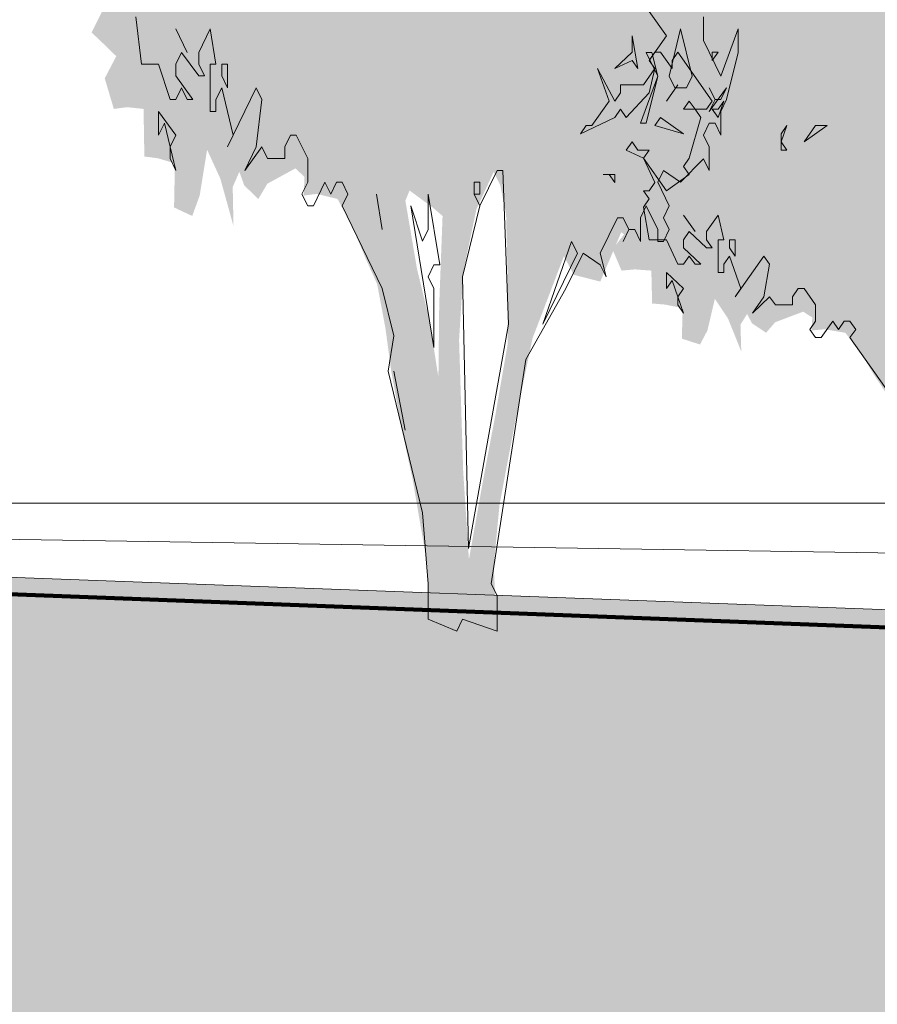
# Model space of a CAD drawing. Header units: metres. Extents: x -111 to -1, y -8 to 26.
# Tile 130 of 209: x -13.14 to -11.65, y -0.87 to 0.84. Entities that reach past the tile are written whole.
import ezdxf

# ---------------------------------------------------------------- set-up
doc = ezdxf.new("R2010")
doc.units = ezdxf.units.M
doc.header["$MEASUREMENT"] = 0
for name, color, linetype in [('60 Auffüllung gesamt', 7, 'Continuous'), ('60 Gelände 2D Übersicht', 7, 'Continuous'), ('60 Pflanzen außen', 7, 'Continuous'), ('80 Baukörperstudie', 7, 'Continuous'), ('94 Genehmigungsplanung Bemaßung', 7, 'Continuous')]:
    doc.layers.add(name, color=color, linetype=linetype)
doc.styles.add('ERSTELLTER_STIL_2', font='arial.ttf')
doc.dimstyles.new('ERSTELLTER_STIL__1', dxfattribs={"dimtxt": 0.25, "dimasz": 0.19, "dimexe": 0.18, "dimexo": 0.1, "dimgap": 0, "dimtad": 1, "dimtih": 1, "dimtoh": 1, "dimzin": 0, "dimdsep": 46, "dimtxsty": 'ERSTELLTER_STIL_2', "dimblk": 'ARROWHEAD_6', "dimblk1": 'ARROWHEAD_6', "dimblk2": 'ARROWHEAD_6', "dimcen": 0.09, "dimclrd": 7, "dimclre": 7, "dimclrt": 7, "dimazin": 0, "dimtfac": 1, "dimtdec": 4, "dimtmove": 0, "dimatfit": 3, "dimfxl": 1, "dimtolj": 1, "dimtzin": 0, "dimarcsym": 0})

# ---------------------------------------------------------------- blocks, each defined once
blk = doc.blocks.new('Sträucher 27[12]_1', base_point=(-11.4714, -0.2219))
at = {"layer": '60 Pflanzen außen', "linetype": 'Continuous', "lineweight": 0, "true_color": 0xffffff}
h = blk.add_hatch(color=7, dxfattribs=at)
h.paths.add_polyline_path([(-11.05, 0.9813), (-11.0529, 1.0282), (-11.0141, 1.0506), (-10.9983, 1.0934), (-10.9381, 1.128), (-10.9008, 1.1097), (-10.8821, 1.0791), (-10.8635, 1.1076), (-10.8606, 1.1627), (-10.8563, 1.1932), (-10.8348, 1.2258), (-10.8678, 1.2605), (-10.9094, 1.2381), (-10.9194, 1.2605), (-10.9065, 1.3094), (-10.9151, 1.3624), (-10.9251, 1.4032), (-10.9079, 1.4378), (-10.951, 1.4643), (-10.9825, 1.4439), (-11.0241, 1.4501), (-11.0557, 1.4969), (-11.027, 1.5275), (-11.0213, 1.5895), (-11.0327, 1.6241), (-11.0255, 1.6567), (-11.0169, 1.7138), (-11.093, 1.7321), (-11.1346, 1.7627), (-11.1102, 1.7994), (-11.103, 1.8483), (-11.1389, 1.8687), (-11.1604, 1.8463), (-11.2092, 1.8279), (-11.2479, 1.8504), (-11.245, 1.8972), (-11.212, 1.9135), (-11.1934, 1.9298), (-11.2508, 1.973), (-11.2838, 1.936), (-11.3282, 1.9441), (-11.3673, 1.8871), (-11.3931, 1.8341), (-11.5107, 1.7994), (-11.528, 1.83), (-11.571, 1.8687), (-11.5954, 1.8402), (-11.5882, 1.7628), (-11.6485, 1.7607), (-11.6614, 1.7913), (-11.7159, 1.8158), (-11.7475, 1.7893), (-11.7719, 1.7709), (-11.8005, 1.7811), (-11.845, 1.8035), (-11.8866, 1.8117), (-11.8924, 1.7587), (-11.8852, 1.7139), (-11.9397, 1.7016), (-11.9541, 1.6751), (-11.9369, 1.6201), (-11.8938, 1.5936), (-11.8551, 1.5651), (-11.8034, 1.5304), (-11.792, 1.4713), (-11.8235, 1.4978), (-11.8493, 1.5264), (-11.8838, 1.5671), (-11.9096, 1.5345), (-11.9311, 1.508), (-11.9613, 1.5243), (-12.0143, 1.5329), (-12.0373, 1.486), (-12.0244, 1.4636), (-11.9584, 1.4351), (-11.9943, 1.4126), (-12.0344, 1.4167), (-12.0861, 1.4493), (-12.0746, 1.3923), (-12.0646, 1.3372), (-12.0459, 1.3067), (-12.023, 1.2659), (-12.0014, 1.2415), (-11.9512, 1.2374), (-11.934, 1.2313), (-11.901, 1.2272), (-11.9039, 1.2048), (-11.9527, 1.2007), (-11.9957, 1.2027), (-12.0402, 1.1864), (-12.0703, 1.1579), (-12.1177, 1.1233), (-12.1421, 1.0458), (-12.1406, 0.9806), (-12.1249, 0.9358), (-12.1349, 0.9113), (-12.1521, 0.8685), (-12.089, 0.8461), (-12.1005, 0.7992), (-12.0962, 0.7544), (-12.1048, 0.7503), (-12.145, 0.7625), (-12.155, 0.7319), (-12.1644, 0.6688), (-12.1378, 0.6688), (-12.0948, 0.683), (-12.0833, 0.6504), (-12.1091, 0.6362), (-12.1435, 0.5995), (-12.112, 0.5713), (-12.0718, 0.5754), (-12.089, 0.551), (-12.1292, 0.4959), (-12.1106, 0.4837), (-12.0862, 0.4674), (-12.1063, 0.4409), (-12.0905, 0.4042), (-12.0675, 0.4063), (-12.0388, 0.4042), (-12.0374, 0.3471), (-12.0144, 0.3451), (-11.9843, 0.339), (-11.9858, 0.286), (-11.9542, 0.2758), (-11.9413, 0.3003), (-11.9284, 0.3553), (-11.9054, 0.3206), (-11.8825, 0.2636), (-11.8839, 0.3104), (-11.8724, 0.3288), (-11.8638, 0.3125), (-11.8394, 0.2962), (-11.8236, 0.3145), (-11.7749, 0.3329), (-11.7591, 0.3227), (-11.7605, 0.3002), (-11.7376, 0.3023), (-11.7017, 0.2962), (-11.6759, 0.2635), (-11.6529, 0.2248), (-11.6328, 0.1943), (-11.6185, 0.1413), (-11.6085, 0.0903), (-11.5898, 0.019), (-11.5712, -0.0401), (-11.5454, -0.1441), (-11.5396, -0.2219), (-11.5006, -0.2219), (-11.4676, -0.2052), (-11.4246, -0.222), (-11.4303, -0.1441), (-11.4202, -0.0707), (-11.393, 0.0291), (-11.3628, 0.129), (-11.3083, 0.2276), (-11.2911, 0.2052), (-11.2452, 0.1971), (-11.205, 0.2623), (-11.1577, 0.2786), (-11.1103, 0.2867), (-11.0888, 0.3132), (-11.0443, 0.3703), (-11.0156, 0.3601), (-11.0041, 0.4661), (-11.0142, 0.5076), (-10.9568, 0.5382), (-10.8994, 0.5341), (-10.8678, 0.5464), (-10.8162, 0.5851), (-10.8277, 0.6401), (-10.8147, 0.6829), (-10.8219, 0.7277), (-10.809, 0.7665), (-10.8061, 0.7848), (-10.8119, 0.8093), (-10.8147, 0.8419), (-10.7918, 0.8582), (-10.776, 0.8908), (-10.8205, 0.8908), (-10.8362, 0.9112), (-10.8018, 0.9479), (-10.8075, 0.9907), (-10.8204, 1.0506), (-10.8434, 1.0628), (-10.8692, 1.0404), (-10.9223, 1.0282), (-10.9654, 1.0159), (-11.0055, 0.9874)])
h.paths.add_polyline_path([(-11.5364, 0.286), (-11.5192, 0.2758), (-11.525, 0.1698), (-11.5264, 0.0821), (-11.5422, 0.1514), (-11.5637, 0.2126), (-11.5838, 0.2941), (-11.5766, 0.3063)], flags=0)
h.paths.add_polyline_path([(-11.4833, 0.2085), (-11.4604, 0.2839), (-11.4303, 0.3287), (-11.4188, 0.3124), (-11.4087, 0.2778), (-11.4059, 0.1983), (-11.4059, 0.1229), (-11.4274, 0.0373), (-11.4475, -0.0361), (-11.4733, -0.1359), (-11.4834, -0.03), (-11.4905, 0.127)], flags=0)
h.paths.add_polyline_path([(-10.941, 0.6943), (-10.9869, 0.7351), (-10.9668, 0.7697), (-10.875, 0.7758), (-10.8922, 0.7412)], flags=0)
h.paths.add_polyline_path([(-11.0227, 1.3522), (-10.9782, 1.3726), (-10.9983, 1.2544), (-11.0385, 1.2585)], flags=0)
at = {"layer": '60 Pflanzen außen', "color": 8, "linetype": 'Continuous', "lineweight": 18}
for p, q in [((-12.0425, 0.8544), (-12.0126, 0.8119)), ((-12.0625, 0.7552), (-12.0724, 0.8119)), ((-12.0724, 0.8119), (-12.0724, 0.7836)), ((-12.0126, 0.8119), (-12.0425, 0.7694)), ((-12.0724, 0.7836), (-12.1023, 0.7552)), ((-12.0425, 0.7694), (-12.0326, 0.7836)), ((-12.0326, 0.7836), (-12.0226, 0.7836)), ((-12.0226, 0.7836), (-12.0027, 0.7552)), ((-12.0027, 0.7694), (-11.9927, 0.7836)), ((-11.9927, 0.7836), (-11.9329, 0.6986)), ((-11.9329, 0.7694), (-11.9229, 0.7836)), ((-11.9229, 0.7836), (-11.9329, 0.7836)), ((-11.9329, 0.7836), (-11.9329, 0.7694)), ((-12.1023, 0.6986), (-12.1322, 0.7553)), ((-12.1322, 0.7553), (-12.1123, 0.6986)), ((-12.1023, 0.7552), (-12.0724, 0.7694)), ((-12.0724, 0.7694), (-12.0625, 0.7552)), ((-12.0326, 0.7552), (-12.0525, 0.7269)), ((-12.0425, 0.7694), (-12.0326, 0.7552)), ((-12.0326, 0.7552), (-12.0425, 0.7694)), ((-12.0425, 0.7128), (-12.0326, 0.7552)), ((-12.0027, 0.7552), (-12.0027, 0.7694)), ((-12.0525, 0.7269), (-12.0924, 0.7269)), ((-12.0924, 0.7269), (-12.0924, 0.7128)), ((-11.9927, 0.7269), (-12.0126, 0.6986)), ((-12.0126, 0.6986), (-11.9927, 0.7269)), ((-12.0924, 0.7128), (-12.1023, 0.6986)), ((-12.0824, 0.6703), (-12.0425, 0.7128)), ((-12.1123, 0.6986), (-12.1422, 0.6561)), ((-12.1023, 0.6703), (-12.0924, 0.6844)), ((-12.0924, 0.6844), (-12.0824, 0.6703)), ((-11.9728, 0.6986), (-11.9827, 0.6844)), ((-11.9827, 0.6844), (-11.9628, 0.6844)), ((-11.9628, 0.6844), (-11.9728, 0.6986)), ((-11.9428, 0.6844), (-11.9628, 0.6844)), ((-11.9628, 0.6844), (-11.9528, 0.6703)), ((-11.9329, 0.6986), (-11.9428, 0.6844)), ((-11.9329, 0.6844), (-11.9229, 0.6703)), ((-11.9229, 0.6844), (-11.9329, 0.6844)), ((-11.9229, 0.6703), (-11.9129, 0.6986)), ((-11.9129, 0.6986), (-11.9229, 0.6844)), ((-12.1622, 0.642), (-12.1023, 0.6703)), ((-12.0226, 0.6703), (-12.0326, 0.6561)), ((-11.9827, 0.6419), (-12.0226, 0.6703)), ((-11.9528, 0.6703), (-11.9728, 0.5995)), ((-12.1522, 0.6561), (-12.1622, 0.642)), ((-12.1422, 0.6561), (-12.1522, 0.6561)), ((-12.0326, 0.6561), (-11.9827, 0.6419)), ((-11.8133, 0.6278), (-11.8033, 0.6561)), ((-11.8033, 0.6561), (-11.8133, 0.6419)), ((-11.7734, 0.6278), (-11.7335, 0.6561)), ((-11.7534, 0.6561), (-11.7734, 0.6278)), ((-11.7335, 0.6561), (-11.7534, 0.6561)), ((-11.8133, 0.6419), (-11.8133, 0.6136)), ((-12.0724, 0.6278), (-12.0824, 0.6136)), ((-12.0625, 0.6136), (-12.0724, 0.6278)), ((-11.8033, 0.6136), (-11.8133, 0.6278)), ((-12.0824, 0.6136), (-12.0525, 0.5995)), ((-12.0425, 0.6136), (-12.0625, 0.6136)), ((-12.0525, 0.5995), (-12.0425, 0.6136)), ((-12.0126, 0.5428), (-12.0525, 0.5995)), ((-12.0525, 0.5995), (-12.0326, 0.557)), ((-11.9728, 0.5995), (-11.9827, 0.5853)), ((-11.8133, 0.6136), (-11.8033, 0.6136)), ((-11.9827, 0.5853), (-11.9728, 0.5711)), ((-12.1024, 0.5711), (-12.1223, 0.5711)), ((-12.1223, 0.5711), (-12.1123, 0.5711)), ((-12.1123, 0.5711), (-12.1024, 0.557)), ((-12.1024, 0.557), (-12.1024, 0.5711)), ((-11.9728, 0.5711), (-12.0126, 0.5428)), ((-12.0326, 0.557), (-12.0425, 0.5428)), ((-12.0425, 0.5428), (-12.0525, 0.5428)), ((-12.0525, 0.5428), (-12.0425, 0.5287)), ((-12.0425, 0.5287), (-12.0525, 0.5145)), ((-12.0525, 0.5145), (-12.0426, 0.4579)), ((-11.9827, 0.5003), (-11.9628, 0.472)), ((-11.9628, 0.472), (-11.9827, 0.5003)), ((-11.9429, 0.472), (-11.9229, 0.5003)), ((-11.9229, 0.5003), (-11.913, 0.4578)), ((-11.9827, 0.4578), (-11.9728, 0.472)), ((-11.9728, 0.472), (-11.9429, 0.4437)), ((-11.9429, 0.4578), (-11.9429, 0.472)), ((-12.0426, 0.4579), (-12.0127, 0.4578)), ((-12.0127, 0.4578), (-11.9927, 0.4154)), ((-11.9827, 0.4437), (-11.9827, 0.4578)), ((-11.9329, 0.4437), (-11.9429, 0.4578)), ((-11.913, 0.4578), (-11.9229, 0.4578)), ((-11.9229, 0.4578), (-11.9229, 0.4012)), ((-11.893, 0.4578), (-11.903, 0.4578)), ((-11.903, 0.4578), (-11.903, 0.4437)), ((-11.893, 0.4295), (-11.893, 0.4578)), ((-11.9528, 0.4154), (-11.9827, 0.4437)), ((-11.9827, 0.4154), (-11.9728, 0.4295)), ((-11.9728, 0.4295), (-11.9628, 0.4154)), ((-11.9429, 0.4437), (-11.9329, 0.4437)), ((-11.913, 0.4154), (-11.903, 0.4295)), ((-11.903, 0.4437), (-11.893, 0.4295)), ((-11.903, 0.4295), (-11.8831, 0.3729)), ((-11.893, 0.3587), (-11.8432, 0.4295)), ((-11.8432, 0.4295), (-11.8332, 0.4153)), ((-11.9927, 0.4154), (-11.9827, 0.4154)), ((-11.9628, 0.4154), (-11.9528, 0.4154)), ((-11.913, 0.4012), (-11.913, 0.4154)), ((-11.8332, 0.4153), (-11.8432, 0.3587)), ((-11.9828, 0.3729), (-12.0127, 0.4012)), ((-12.0127, 0.4012), (-12.0127, 0.3729)), ((-11.9229, 0.4012), (-11.913, 0.4012)), ((-12.0127, 0.3729), (-12.0027, 0.387)), ((-12.0027, 0.387), (-11.9828, 0.3304)), ((-11.9927, 0.3587), (-11.9828, 0.3729)), ((-11.8831, 0.3729), (-11.893, 0.3587)), ((-11.7933, 0.3587), (-11.7834, 0.3729)), ((-11.7834, 0.3729), (-11.7734, 0.3729)), ((-11.7734, 0.3729), (-11.7535, 0.3445)), ((-11.9927, 0.3446), (-11.9927, 0.3587)), ((-11.9828, 0.3304), (-11.9927, 0.3446)), ((-11.8432, 0.3587), (-11.8631, 0.3304)), ((-11.8631, 0.3304), (-11.8332, 0.3587)), ((-11.8332, 0.3587), (-11.8233, 0.3445)), ((-11.8233, 0.3445), (-11.7934, 0.3445)), ((-11.7934, 0.3445), (-11.7933, 0.3587)), ((-11.7535, 0.3445), (-11.7535, 0.3162)), ((-11.7535, 0.3162), (-11.7634, 0.302)), ((-11.7435, 0.2879), (-11.7236, 0.3162)), ((-11.7236, 0.3162), (-11.7136, 0.302)), ((-11.7136, 0.302), (-11.7036, 0.3162)), ((-11.7036, 0.3162), (-11.6937, 0.3162)), ((-11.6937, 0.3162), (-11.6837, 0.302)), ((-11.7634, 0.302), (-11.7535, 0.2879)), ((-11.6837, 0.302), (-11.6937, 0.2879)), ((-11.7535, 0.2879), (-11.7435, 0.2879)), ((-11.6937, 0.2879), (-11.6239, 0.1887))]:
    blk.add_line(p, q, dxfattribs=at)
blk = doc.blocks.new('Sträucher 27[13]_1', base_point=(-12.3539, -0.2219))
at = {"layer": '60 Pflanzen außen', "linetype": 'Continuous', "lineweight": 0, "true_color": 0xffffff}
h = blk.add_hatch(color=7, dxfattribs=at)
h.paths.add_polyline_path([(-11.9324, 1.5212), (-11.9353, 1.5891), (-11.8965, 1.6215), (-11.8807, 1.6835), (-11.8205, 1.7337), (-11.7832, 1.7072), (-11.7645, 1.6629), (-11.7459, 1.7042), (-11.743, 1.7839), (-11.7387, 1.8282), (-11.7172, 1.8754), (-11.7501, 1.9256), (-11.7918, 1.8932), (-11.8018, 1.9256), (-11.7889, 1.9965), (-11.7975, 2.0733), (-11.8075, 2.1323), (-11.7903, 2.1825), (-11.8333, 2.2209), (-11.8649, 2.1914), (-11.9065, 2.2002), (-11.9381, 2.2681), (-11.9094, 2.3124), (-11.9036, 2.4022), (-11.9151, 2.4524), (-11.9079, 2.4996), (-11.8993, 2.5823), (-11.9753, 2.6089), (-12.0169, 2.6532), (-11.9925, 2.7063), (-11.9854, 2.7772), (-12.0212, 2.8067), (-12.0427, 2.7742), (-12.0915, 2.7476), (-12.1303, 2.7801), (-12.1274, 2.848), (-12.0944, 2.8716), (-12.0757, 2.8953), (-12.1331, 2.9579), (-12.1661, 2.9041), (-12.2106, 2.9159), (-12.2496, 2.8333), (-12.2754, 2.7565), (-12.3931, 2.7063), (-12.4103, 2.7506), (-12.4533, 2.8067), (-12.4777, 2.7654), (-12.4706, 2.6532), (-12.5308, 2.6502), (-12.5437, 2.6945), (-12.5982, 2.73), (-12.6298, 2.6916), (-12.6542, 2.665), (-12.6829, 2.6798), (-12.7274, 2.7123), (-12.769, 2.7241), (-12.7747, 2.6473), (-12.7675, 2.5824), (-12.8221, 2.5647), (-12.8364, 2.5263), (-12.8192, 2.4466), (-12.7762, 2.4082), (-12.7374, 2.3668), (-12.6858, 2.3166), (-12.6743, 2.231), (-12.7059, 2.2694), (-12.7317, 2.3107), (-12.7661, 2.3698), (-12.792, 2.3225), (-12.8135, 2.2842), (-12.8436, 2.3078), (-12.8967, 2.3202), (-12.9197, 2.2523), (-12.9067, 2.2198), (-12.8408, 2.1785), (-12.8766, 2.146), (-12.9168, 2.1519), (-12.9684, 2.1992), (-12.957, 2.1165), (-12.9469, 2.0368), (-12.9283, 1.9925), (-12.9053, 1.9334), (-12.8838, 1.898), (-12.8336, 1.8921), (-12.8164, 1.8832), (-12.7834, 1.8773), (-12.7863, 1.8448), (-12.835, 1.8389), (-12.8781, 1.8419), (-12.9226, 1.8183), (-12.9527, 1.7769), (-13, 1.7268), (-13.0244, 1.6146), (-13.023, 1.5201), (-13.0072, 1.4551), (-13.0173, 1.4197), (-13.0345, 1.3577), (-12.9714, 1.3252), (-12.9829, 1.2573), (-12.9786, 1.1924), (-12.9872, 1.1865), (-13.0274, 1.2042), (-13.0374, 1.1599), (-13.0468, 1.0684), (-13.0202, 1.0684), (-12.9772, 1.089), (-12.9657, 1.0418), (-12.9915, 1.0211), (-13.0259, 0.968), (-12.9944, 0.9272), (-12.9542, 0.9331), (-12.9714, 0.8977), (-13.0116, 0.818), (-12.993, 0.8003), (-12.9686, 0.7766), (-12.9887, 0.7383), (-12.9729, 0.6851), (-12.9499, 0.6881), (-12.9212, 0.6851), (-12.9198, 0.6024), (-12.8969, 0.5995), (-12.8667, 0.5906), (-12.8682, 0.5139), (-12.8366, 0.4991), (-12.8237, 0.5345), (-12.8108, 0.6142), (-12.7878, 0.5641), (-12.7649, 0.4814), (-12.7663, 0.5493), (-12.7548, 0.5759), (-12.7462, 0.5522), (-12.7218, 0.5286), (-12.7061, 0.5552), (-12.6573, 0.5818), (-12.6415, 0.567), (-12.6429, 0.5345), (-12.62, 0.5375), (-12.5841, 0.5286), (-12.5583, 0.4814), (-12.5353, 0.4253), (-12.5153, 0.381), (-12.5009, 0.3042), (-12.4909, 0.2304), (-12.4722, 0.1271), (-12.4536, 0.0414), (-12.4278, -0.1091), (-12.4221, -0.2219), (-12.383, -0.2219), (-12.35, -0.1977), (-12.307, -0.222), (-12.3127, -0.1092), (-12.3027, -0.0029), (-12.2754, 0.1418), (-12.2453, 0.2865), (-12.1907, 0.4294), (-12.1735, 0.3969), (-12.1276, 0.3851), (-12.0874, 0.4795), (-12.0401, 0.5032), (-11.9927, 0.515), (-11.9712, 0.5533), (-11.9267, 0.636), (-11.898, 0.6212), (-11.8865, 0.7748), (-11.8966, 0.835), (-11.8392, 0.8793), (-11.7818, 0.8734), (-11.7502, 0.8911), (-11.6986, 0.9472), (-11.7101, 1.0269), (-11.6971, 1.0889), (-11.7043, 1.1539), (-11.6914, 1.21), (-11.6885, 1.2365), (-11.6943, 1.272), (-11.6971, 1.3192), (-11.6742, 1.3428), (-11.6584, 1.39), (-11.7029, 1.3901), (-11.7186, 1.4196), (-11.6842, 1.4727), (-11.6899, 1.5347), (-11.7028, 1.6215), (-11.7258, 1.6392), (-11.7516, 1.6068), (-11.8047, 1.5891), (-11.8477, 1.5713), (-11.8879, 1.53)])
h.paths.add_polyline_path([(-12.4188, 0.5138), (-12.4016, 0.4991), (-12.4074, 0.3455), (-12.4088, 0.2186), (-12.4246, 0.319), (-12.4461, 0.4075), (-12.4662, 0.5256), (-12.459, 0.5434)], flags=0)
h.paths.add_polyline_path([(-12.3658, 0.4016), (-12.3428, 0.5109), (-12.3127, 0.5758), (-12.3012, 0.5522), (-12.2912, 0.502), (-12.2883, 0.3869), (-12.2883, 0.2776), (-12.3098, 0.1536), (-12.3299, 0.0473), (-12.3558, -0.0973), (-12.3658, 0.0562), (-12.3729, 0.2835)], flags=0)
h.paths.add_polyline_path([(-11.8234, 1.1054), (-11.8693, 1.1645), (-11.8492, 1.2147), (-11.7574, 1.2235), (-11.7746, 1.1733)], flags=0)
h.paths.add_polyline_path([(-11.9051, 2.0585), (-11.8606, 2.088), (-11.8807, 1.9168), (-11.9209, 1.9227)], flags=0)
at = {"layer": '60 Pflanzen außen', "color": 8, "linetype": 'Continuous', "lineweight": 18}
for p, q in [((-12.9349, 0.8449), (-12.925, 0.7628)), ((-11.948, 0.8038), (-11.948, 0.8448)), ((-12.8651, 0.8244), (-12.8452, 0.7833)), ((-12.8452, 0.7833), (-12.8651, 0.8244)), ((-12.8253, 0.7833), (-12.8053, 0.8244)), ((-12.8053, 0.8244), (-12.7954, 0.7628)), ((-11.9879, 0.8243), (-12.0079, 0.7422)), ((-11.968, 0.7422), (-11.9879, 0.8243)), ((-11.8882, 0.8243), (-11.9181, 0.7422)), ((-11.8882, 0.7832), (-11.8882, 0.8243)), ((-11.9181, 0.7422), (-11.948, 0.8038)), ((-12.8652, 0.7628), (-12.8552, 0.7833)), ((-12.8552, 0.7833), (-12.8253, 0.7423)), ((-12.8253, 0.7628), (-12.8253, 0.7833)), ((-12.0378, 0.7833), (-12.0477, 0.7833)), ((-12.0477, 0.7833), (-12.0278, 0.7422)), ((-12.0278, 0.7422), (-12.0378, 0.7833)), ((-11.9082, 0.7012), (-11.8882, 0.7832)), ((-12.925, 0.7628), (-12.8951, 0.7628)), ((-12.8951, 0.7628), (-12.8751, 0.7013)), ((-12.8652, 0.7423), (-12.8652, 0.7628)), ((-12.8153, 0.7423), (-12.8253, 0.7628)), ((-12.7954, 0.7628), (-12.8053, 0.7628)), ((-12.8053, 0.7628), (-12.8053, 0.6808)), ((-12.7754, 0.7628), (-12.7854, 0.7628)), ((-12.7854, 0.7628), (-12.7854, 0.7423)), ((-12.7754, 0.7218), (-12.7754, 0.7628)), ((-12.8353, 0.7013), (-12.8652, 0.7423)), ((-12.8253, 0.7423), (-12.8153, 0.7423)), ((-12.7854, 0.7423), (-12.7754, 0.7218)), ((-12.0278, 0.7422), (-12.0577, 0.6602)), ((-12.0477, 0.6602), (-12.0278, 0.7422)), ((-12.0079, 0.7422), (-11.9979, 0.7217)), ((-11.9779, 0.7217), (-11.968, 0.7422)), ((-12.8652, 0.7013), (-12.8552, 0.7218)), ((-12.8552, 0.7218), (-12.8452, 0.7013)), ((-12.7954, 0.7013), (-12.7854, 0.7218)), ((-12.7854, 0.7218), (-12.7655, 0.6397)), ((-12.7754, 0.6192), (-12.7256, 0.7218)), ((-12.7256, 0.7218), (-12.7156, 0.7013)), ((-11.9979, 0.7217), (-11.9779, 0.7217)), ((-11.9281, 0.7012), (-11.9381, 0.7217)), ((-11.9381, 0.7217), (-11.9281, 0.7012)), ((-11.9381, 0.6807), (-11.9082, 0.7217)), ((-11.9082, 0.7217), (-11.9181, 0.7012)), ((-12.8751, 0.7013), (-12.8652, 0.7013)), ((-12.8452, 0.7013), (-12.8353, 0.7013)), ((-12.7954, 0.6808), (-12.7954, 0.7013)), ((-12.7156, 0.7013), (-12.7256, 0.6192)), ((-11.9281, 0.7012), (-11.9381, 0.6807)), ((-11.9181, 0.7012), (-11.9281, 0.7012)), ((-11.9181, 0.6807), (-11.9082, 0.7012)), ((-12.8652, 0.6397), (-12.8951, 0.6808)), ((-12.8951, 0.6808), (-12.8951, 0.6397)), ((-12.8053, 0.6808), (-12.7954, 0.6808)), ((-11.9181, 0.6396), (-11.9181, 0.6807)), ((-12.8951, 0.6397), (-12.8851, 0.6602)), ((-12.8851, 0.6602), (-12.8652, 0.5782)), ((-12.0577, 0.6602), (-12.0477, 0.6602)), ((-11.948, 0.6396), (-11.9381, 0.6602)), ((-11.9381, 0.6602), (-11.9281, 0.6602)), ((-11.9281, 0.6602), (-11.9181, 0.6396)), ((-12.8751, 0.6192), (-12.8652, 0.6397)), ((-12.7655, 0.6397), (-12.7754, 0.6192)), ((-12.6758, 0.6192), (-12.6658, 0.6397)), ((-12.6658, 0.6397), (-12.6558, 0.6397)), ((-12.6558, 0.6397), (-12.6359, 0.5987)), ((-11.9381, 0.6191), (-11.948, 0.6396)), ((-12.8751, 0.5987), (-12.8751, 0.6192)), ((-12.7256, 0.6192), (-12.7455, 0.5782)), ((-12.7455, 0.5782), (-12.7156, 0.6192)), ((-12.7156, 0.6192), (-12.7057, 0.5987)), ((-12.6758, 0.5987), (-12.6758, 0.6192)), ((-11.9381, 0.5781), (-11.9381, 0.6191)), ((-12.8652, 0.5782), (-12.8751, 0.5987)), ((-12.7057, 0.5987), (-12.6758, 0.5987)), ((-12.6359, 0.5987), (-12.6359, 0.5576)), ((-11.9879, 0.5576), (-11.9481, 0.5986)), ((-11.9481, 0.5986), (-11.9381, 0.5781)), ((-12.3069, 0.5781), (-12.3368, 0.5166)), ((-12.297, 0.5781), (-12.3069, 0.5781)), ((-12.287, 0.3114), (-12.297, 0.5781)), ((-12.0278, 0.5576), (-12.0178, 0.5781)), ((-12.0178, 0.5781), (-11.9879, 0.5576)), ((-12.6359, 0.5576), (-12.6459, 0.5371)), ((-12.6259, 0.5166), (-12.606, 0.5576)), ((-12.606, 0.5576), (-12.596, 0.5371)), ((-12.596, 0.5371), (-12.586, 0.5576)), ((-12.586, 0.5576), (-12.5761, 0.5576)), ((-12.5761, 0.5576), (-12.5661, 0.5371)), ((-12.3368, 0.5576), (-12.3468, 0.5576)), ((-12.3468, 0.5576), (-12.3468, 0.5371)), ((-12.3368, 0.5371), (-12.3368, 0.5576)), ((-12.0079, 0.5166), (-12.0278, 0.5576)), ((-12.6459, 0.5371), (-12.6359, 0.5166)), ((-12.5661, 0.5371), (-12.5761, 0.5166)), ((-12.5163, 0.5371), (-12.5063, 0.4756)), ((-12.5063, 0.4756), (-12.5163, 0.5371)), ((-12.4066, 0.414), (-12.4266, 0.5371)), ((-12.4266, 0.5371), (-12.4266, 0.4756)), ((-12.3368, 0.5166), (-12.3468, 0.5371)), ((-12.3468, 0.5371), (-12.3368, 0.5371)), ((-12.3468, 0.5371), (-12.3368, 0.5166)), ((-12.6359, 0.5166), (-12.6259, 0.5166)), ((-12.5761, 0.5166), (-12.5063, 0.373)), ((-12.4365, 0.4551), (-12.4565, 0.5166)), ((-12.4565, 0.5166), (-12.4166, 0.2704)), ((-12.3368, 0.5166), (-12.3668, 0.3935)), ((-12.0577, 0.496), (-12.0477, 0.5166)), ((-12.0477, 0.5166), (-12.0278, 0.4755)), ((-12.0178, 0.496), (-12.0079, 0.5166)), ((-12.1275, 0.4345), (-12.0976, 0.496)), ((-12.0976, 0.496), (-12.0876, 0.496)), ((-12.0876, 0.496), (-12.0777, 0.4755)), ((-12.0577, 0.455), (-12.0577, 0.496)), ((-12.0079, 0.4755), (-12.0178, 0.496)), ((-12.4266, 0.4756), (-12.4365, 0.4551)), ((-12.0777, 0.4755), (-12.0876, 0.455)), ((-12.0876, 0.455), (-12.0777, 0.4755)), ((-12.0777, 0.4755), (-12.0677, 0.4755)), ((-12.0677, 0.4755), (-12.0577, 0.455)), ((-12.0278, 0.4755), (-12.0278, 0.455)), ((-12.0178, 0.455), (-12.0079, 0.4755)), ((-12.1773, 0.455), (-12.2272, 0.3114)), ((-12.1674, 0.4345), (-12.1773, 0.455)), ((-12.0278, 0.455), (-12.0178, 0.455)), ((-12.2272, 0.3114), (-12.1674, 0.4345)), ((-12.1873, 0.373), (-12.1574, 0.4345)), ((-12.1574, 0.4345), (-12.1275, 0.414)), ((-12.1175, 0.3935), (-12.1275, 0.4345)), ((-12.4266, 0.3935), (-12.4166, 0.414)), ((-12.4166, 0.414), (-12.4066, 0.414)), ((-12.1275, 0.414), (-12.1175, 0.3935)), ((-12.4166, 0.373), (-12.4266, 0.3935)), ((-12.3668, 0.3935), (-12.3568, -0.0783)), ((-12.5063, 0.373), (-12.4864, 0.2909)), ((-12.4166, 0.2704), (-12.4166, 0.373)), ((-12.2571, 0.2499), (-12.1873, 0.373)), ((-12.3568, -0.0783), (-12.287, 0.3114)), ((-12.4864, 0.2909), (-12.4964, 0.2294)), ((-12.317, -0.1399), (-12.2571, 0.2499)), ((-12.4964, 0.2294), (-12.4366, -0.0168)), ((-12.4864, 0.2294), (-12.4665, 0.1268)), ((-12.4665, 0.1268), (-12.4864, 0.2294)), ((-12.4366, -0.0168), (-12.4266, -0.1399)), ((-12.4266, -0.1399), (-12.4266, -0.2014)), ((-12.307, -0.1604), (-12.317, -0.1399)), ((-12.307, -0.222), (-12.307, -0.1604)), ((-12.4266, -0.2014), (-12.3768, -0.2219)), ((-12.3768, -0.2219), (-12.3668, -0.2014)), ((-12.3668, -0.2014), (-12.307, -0.222))]:
    blk.add_line(p, q, dxfattribs=at)
blk = doc.blocks.new('*D122', base_point=(-27236.1321, 0))
at = {"layer": '94 Genehmigungsplanung Bemaßung', "color": 7, "linetype": 'Continuous', "lineweight": 13}
for p, q in [((-17.3411, 9.3843), (-17.3411, 9.7593)), ((-2.3419, 9.3843), (-2.3419, 9.7593)), ((-17.2411, 9.6718), (-17.4411, 9.4718)), ((-2.4419, 9.4718), (-2.2419, 9.6718)), ((-17.3411, 9.5718), (-2.3419, 9.5718)), ((-2.3419, 9.5718), (-2.1919, 9.5718))]:
    blk.add_line(p, q, dxfattribs=at)
at = {"layer": '94 Genehmigungsplanung Bemaßung', "color": 7, "lineweight": 13, "insert": (-10.2705, 9.6218), "char_height": 0.25, "attachment_point": 7, "style": 'ERSTELLTER_STIL_2'}
blk.add_mtext('\\A1;{\\pql;\\fArial|b0|i0|c0|p0;\\W1.000000;15,00}', dxfattribs=at)
blk = doc.blocks.new('ARROWHEAD_6')
at = {"color": 0, "linetype": 'Continuous', "lineweight": 0}
for p, q in [((-0.5, -0.5), (0.5, 0.5)), ((0, 0), (-1, 0))]:
    blk.add_line(p, q, dxfattribs=at)

msp = doc.modelspace()

# ---------------------------------------------------------------- hatches: boundary and pattern name
at = {"layer": '60 Auffüllung gesamt', "linetype": 'Continuous', "lineweight": 18, "true_color": 0xffa8a8}
h = msp.add_hatch(dxfattribs=at)
h.set_pattern_fill('Boden__gewachsen_0001', color=21, style=0, pattern_type=2)
h.set_pattern_definition([(45, (-27236.1321, 0), (-0.2121320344, 0.2121320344), []), (45, (-27236.2028, 0.0707), (-0.424264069, 0.424264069), []), (45, (-27236.2735, 0.1414), (-0.424264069, 0.424264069), []), (135, (-27236.34423, 0.21213), (0.07071067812, 0.07071067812), [0.3, -0.3])])
h.paths.add_polyline_path([(-111.2436, -1.5701), (-104.7799, -1.5203), (-101.3177, -1.5261), (-81.1349, -1.6859), (-78.0305, -1.6923), (-73.0924, -1.2973), (-53.2761, -1.4627), (-37.9393, -1.2031), (-33.9251, -1.5799), (-30.5758, -1.539), (-30.5297, -1.5398), (-18.2829, -1.4943), (-18.1757, -1.4962), (-18.0684, -1.4982), (-17.9612, -1.5002), (-17.8543, -1.5021), (-17.7478, -1.5041), (-10.3433, -1.3808), (-2.348, -1.2492), (-2.348, -2.5), (-2.3419, -2.5), (-2.3419, -0.5242), (-2.7288, -0.5145), (-3.1755, -0.498), (-3.1746, -0.4985), (-3.1746, -0.5015), (-3.1772, -0.503), (-3.1798, -0.5015), (-3.1798, -0.4985), (-3.1787, -0.4979), (-3.1872, -0.4976), (-3.1856, -0.4985), (-3.1856, -0.5015), (-3.1882, -0.503), (-3.1908, -0.5015), (-3.1908, -0.4985), (-3.1891, -0.4975), (-16.6165, 0), (-17.1837, 0), (-17.2367, -0.0004), (-60.0718, -0.0088), (-60.9134, 0), (-63.3853, 0), (-64.4135, -0.0089), (-107.7138, -0.0237), (-108.6391, -0.0237), (-108.9048, -0.0619), (-111.2436, -0.8438)])
h.paths.add_polyline_path([(-10.9964, -0.5607), (-10.9938, -0.5592), (-10.9912, -0.5607), (-10.9912, -0.5637), (-10.9938, -0.5652), (-10.9964, -0.5637)], flags=0)
h.paths.add_polyline_path([(-10.9938, -0.7652), (-10.9964, -0.7637), (-10.9964, -0.7607), (-10.9938, -0.7592), (-10.9912, -0.7607), (-10.9912, -0.7637)], flags=0)
h.paths.add_polyline_path([(-10.9964, -0.3637), (-10.9964, -0.3607), (-10.9938, -0.3592), (-10.9912, -0.3607), (-10.9912, -0.3637), (-10.9938, -0.3652)], flags=0)
h.paths.add_polyline_path([(-10.9828, -0.5652), (-10.9854, -0.5637), (-10.9854, -0.5607), (-10.9828, -0.5592), (-10.9802, -0.5607), (-10.9802, -0.5637)], flags=0)
h.paths.add_polyline_path([(-10.9854, -0.3607), (-10.9828, -0.3592), (-10.9802, -0.3607), (-10.9802, -0.3637), (-10.9828, -0.3652), (-10.9854, -0.3637)], flags=0)
h.paths.add_polyline_path([(-10.9854, -0.7607), (-10.9828, -0.7592), (-10.9802, -0.7607), (-10.9802, -0.7637), (-10.9828, -0.7652), (-10.9854, -0.7637)], flags=0)
h.paths.add_polyline_path([(-3.1908, -1.0985), (-3.1882, -1.097), (-3.1856, -1.0985), (-3.1856, -1.1015), (-3.1882, -1.103), (-3.1908, -1.1015)], flags=0)
h.paths.add_polyline_path([(-3.1908, -0.7015), (-3.1908, -0.6985), (-3.1882, -0.697), (-3.1856, -0.6985), (-3.1856, -0.7015), (-3.1882, -0.703)], flags=0)
h.paths.add_polyline_path([(-3.1908, -0.8985), (-3.1882, -0.897), (-3.1856, -0.8985), (-3.1856, -0.9015), (-3.1882, -0.903), (-3.1908, -0.9015)], flags=0)
h.paths.add_polyline_path([(-3.1798, -0.7015), (-3.1798, -0.6985), (-3.1772, -0.697), (-3.1746, -0.6985), (-3.1746, -0.7015), (-3.1772, -0.703)], flags=0)
h.paths.add_polyline_path([(-3.1798, -1.1015), (-3.1798, -1.0985), (-3.1772, -1.097), (-3.1746, -1.0985), (-3.1746, -1.1015), (-3.1772, -1.103)], flags=0)
h.paths.add_polyline_path([(-3.1798, -0.8985), (-3.1772, -0.897), (-3.1746, -0.8985), (-3.1746, -0.9015), (-3.1772, -0.903), (-3.1798, -0.9015)], flags=0)

# ---------------------------------------------------------------- linework, layer by layer
at = {"layer": '60 Auffüllung gesamt', "color": 8, "linetype": 'Continuous', "lineweight": 18}
msp.add_line((-11.0008, -0.0958), (-16.2088, -0.0151), dxfattribs=at)
at = {"layer": '60 Auffüllung gesamt', "color": 7, "linetype": 'Continuous', "lineweight": 18, "flags": 128}
msp.add_lwpolyline([(-2.3419, -0.5242), (-2.7288, -0.5145), (-16.6165, 0), (-17.1837, 0), (-17.2367, -0.0004), (-60.0718, -0.0088), (-60.9134, 0), (-63.3853, 0), (-64.4135, -0.0089), (-107.7138, -0.0237), (-108.6391, -0.0237), (-108.9048, -0.0619), (-111.2436, -0.8438)], dxfattribs=at)
at = {"layer": '60 Gelände 2D Übersicht', "color": 7, "linetype": 'Continuous', "lineweight": 100}
msp.add_line((-17.2803, -0.0005), (-2.3992, -0.5677), dxfattribs=at)
at = {"layer": '80 Baukörperstudie', "color": 7, "linetype": 'Continuous', "lineweight": 13}
msp.add_line((-11.0008, 0), (-14.0327, 0), dxfattribs=at)

# ---------------------------------------------------------------- block references
at = {"layer": '60 Pflanzen außen', "color": 8, "linetype": 'Continuous', "lineweight": 18}
for name, p in [('Sträucher 27[13]_1', (-12.3539, -0.2219)), ('Sträucher 27[12]_1', (-11.4714, -0.2219))]:
    msp.add_blockref(name, p, dxfattribs=at)

# ---------------------------------------------------------------- dimensions: what is measured, and where the dimension line sits
at = {"layer": '94 Genehmigungsplanung Bemaßung', "color": 7, "linetype": 'Continuous', "lineweight": 13}
dim = msp.add_linear_dim(base=(-2.3419, 9.5718), p1=(-17.3411, -0.4), p2=(-2.3419, 25.35), dimstyle='ERSTELLTER_STIL__1', dxfattribs=at)
dim.commit()
dim.dimension.update_dxf_attribs({"geometry": '*D122', "text_midpoint": (-9.8517, 9.7468), "dimtype": 160})

doc.saveas('drawing.dxf')
